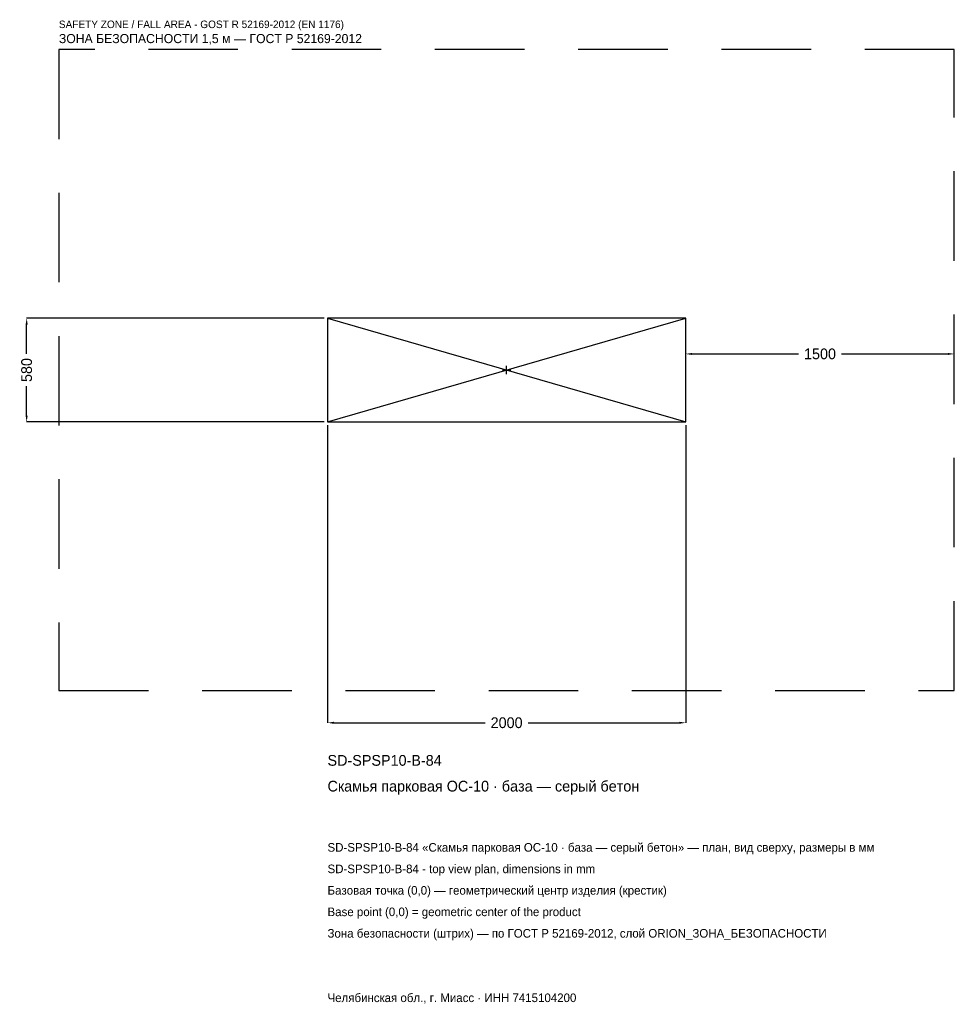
# Model space of a CAD drawing. Header units: metres. Extents: x -2719 to 2500, y -3542 to 1957.
import ezdxf

# ---------------------------------------------------------------- set-up
doc = ezdxf.new("R2010")
doc.units = ezdxf.units.M
doc.linetypes.add('DASHED', pattern=[800, 500, -300])
for name, color, linetype in [('ЗСК_ДАННЫЕ', 3, 'Continuous'), ('ЗСК_ЗОНА_БЕЗОПАСНОСТИ', 1, 'Continuous'), ('ЗСК_КОНТУР', 7, 'Continuous'), ('ЗСК_РАЗМЕРЫ', 8, 'Continuous')]:
    doc.layers.add(name, color=color, linetype=linetype)
doc.dimstyles.new('ORION', dxfattribs={"dimtxt": 60, "dimasz": 36, "dimexe": 1.25, "dimexo": 18, "dimtad": 1, "dimdec": 0, "dimcen": 2.5, "dimazin": 3, "dimtfac": 1, "dimtmove": 0, "dimatfit": 3})

# ---------------------------------------------------------------- blocks, each defined once
blk = doc.blocks.new('_CLOSEDFILLED')
at = {"color": 0, "linetype": 'BYBLOCK'}
blk.add_solid([(-1, 0.16), (0, 0), (-1, -0.16)], dxfattribs=at)
blk = doc.blocks.new('*D1')
for p, q in [((-1000, -308), (-1000, -1970)), ((1000, -308), (1000, -1970)), ((-964, -1970), (-120, -1970)), ((120, -1970), (964, -1970))]:
    blk.add_line(p, q)
at = {"layer": 'Defpoints'}
for p in [(-1000, -290), (1000, -290), (-1000, -1970)]:
    blk.add_point(p, dxfattribs=at)
at = {"layer": 'ЗСК_РАЗМЕРЫ', "xscale": 36, "yscale": 36, "rotation": 180}
blk.add_blockref('_CLOSEDFILLED', (-1000, -1970), dxfattribs=at)
at = {"layer": 'ЗСК_РАЗМЕРЫ', "xscale": 36, "yscale": 36}
blk.add_blockref('_CLOSEDFILLED', (1000, -1970), dxfattribs=at)
at = {"layer": 'ЗСК_РАЗМЕРЫ', "insert": (0, -1970), "char_height": 60, "attachment_point": 5}
blk.add_mtext('2000', dxfattribs=at)
blk = doc.blocks.new('*D2')
for p, q in [((-1018, 290), (-2680, 290)), ((-2680, 90), (-2680, 254)), ((-2680, -254), (-2680, -90)), ((-1018, -290), (-2680, -290))]:
    blk.add_line(p, q)
at = {"layer": 'Defpoints'}
for p in [(-1000, 290), (-2680, -290), (-1000, -290)]:
    blk.add_point(p, dxfattribs=at)
at = {"layer": 'ЗСК_РАЗМЕРЫ', "xscale": 36, "yscale": 36}
for p, rotation in [((-2680, 290), 90), ((-2680, -290), 270)]:
    blk.add_blockref('_CLOSEDFILLED', p, dxfattribs=dict(at, rotation=rotation))
at = {"layer": 'ЗСК_РАЗМЕРЫ', "insert": (-2680, 0), "char_height": 60, "attachment_point": 5, "rotation": 90}
blk.add_mtext('580', dxfattribs=at)
blk = doc.blocks.new('*D3')
for p, q in [((1000, 18), (1000, 90)), ((1036, 90), (1630, 90)), ((1870, 90), (2464, 90)), ((2500, 18), (2500, 90))]:
    blk.add_line(p, q)
at = {"layer": 'Defpoints'}
for p in [(1000, 90), (1000, 0), (2500, 0)]:
    blk.add_point(p, dxfattribs=at)
at = {"layer": 'ЗСК_РАЗМЕРЫ', "xscale": 36, "yscale": 36, "rotation": 180}
blk.add_blockref('_CLOSEDFILLED', (1000, 90), dxfattribs=at)
at = {"layer": 'ЗСК_РАЗМЕРЫ', "xscale": 36, "yscale": 36}
blk.add_blockref('_CLOSEDFILLED', (2500, 90), dxfattribs=at)
at = {"layer": 'ЗСК_РАЗМЕРЫ', "insert": (1750, 90), "char_height": 60, "attachment_point": 5}
blk.add_mtext('1500', dxfattribs=at)
blk = doc.blocks.new('ОРИОН SD-SPSP10-B-84 Скамья парковая ОС-10 · база — серый бетон')
at = {"layer": 'ЗСК_ЗОНА_БЕЗОПАСНОСТИ', "linetype": 'DASHED'}
blk.add_lwpolyline([(-2500, -1790), (2500, -1790), (2500, 1790), (-2500, 1790)], close=True, dxfattribs=at)
at = {"layer": 'ЗСК_КОНТУР'}
for p, q in [((-1000, -290), (1000, 290)), ((-1000, 290), (1000, -290))]:
    blk.add_line(p, q, dxfattribs=at)
blk.add_lwpolyline([(-1000, -290), (1000, -290), (1000, 290), (-1000, 290)], close=True, dxfattribs=at)
at = {"layer": 'ЗСК_РАЗМЕРЫ'}
for p, q in [((-23.2, 0), (23.2, 0)), ((0, -23.2), (0, 23.2))]:
    blk.add_line(p, q, dxfattribs=at)
at = {"layer": 'ЗСК_ДАННЫЕ'}
for tag, p in [('АРТИКУЛ', (-1000, -2210)), ('НАИМЕНОВАНИЕ', (-1000, -2354))]:
    blk.add_attdef(tag, p, '', height=60, dxfattribs=at)
at = {"layer": 'ЗСК_ДАННЫЕ', "flags": 1}
for tag, p in [('ПРОИЗВОДИТЕЛЬ', (-1000, -2498)), ('ТЕЛЕФОН', (-1000, -2642)), ('САЙТ', (-1000, -2930)), ('АДРЕС', (-1000, -3074)), ('РЕКВИЗИТЫ', (-1000, -3218)), ('ГАБАРИТЫ', (-1000, -3362)), ('ЗОНА_БЕЗОПАСНОСТИ', (-1000, -3506))]:
    blk.add_attdef(tag, p, '', height=60, dxfattribs=at)
at = {"layer": 'ЗСК_ЗОНА_БЕЗОПАСНОСТИ', "color": 1}
for s, height, p in [('SAFETY ZONE / FALL AREA - GOST R 52169-2012 (EN 1176)', 42, (-2500, 1910)), ('ЗОНА БЕЗОПАСНОСТИ 1,5 м — ГОСТ Р 52169-2012', 51, (-2500, 1826))]:
    blk.add_text(s, height=height, dxfattribs=at).set_placement(p)
at = {"layer": 'ЗСК_РАЗМЕРЫ'}
dim = blk.add_linear_dim(base=(-2680, -290), p1=(-1000, -290), p2=(-1000, 290), angle=90, dimstyle='ORION', dxfattribs=at)
dim.commit()
dim.dimension.update_dxf_attribs({"geometry": '*D2', "text_midpoint": (-2680, 0)})
for base, p1, p2, picture, middle in [((1000, 90), (1000, 0), (2500, 0), '*D3', (1750, 90)), ((-1000, -1970), (-1000, -290), (1000, -290), '*D1', (0, -1970))]:
    dim = blk.add_linear_dim(base=base, p1=p1, p2=p2, dimstyle='ORION', dxfattribs=at)
    dim.commit()
    dim.dimension.update_dxf_attribs({"geometry": picture, "text_midpoint": middle})

msp = doc.modelspace()

# ---------------------------------------------------------------- block references
msp.add_blockref('ОРИОН SD-SPSP10-B-84 Скамья парковая ОС-10 · база — серый бетон', (0, 0)).add_auto_attribs({'АРТИКУЛ': 'SD-SPSP10-B-84', 'НАИМЕНОВАНИЕ': 'Скамья парковая ОС-10 · база — серый бетон'})

# ---------------------------------------------------------------- texts
at = {"layer": 'ЗСК_ДАННЫЕ', "color": 3}
for s, p in [('SD-SPSP10-B-84 «Скамья парковая ОС-10 · база — серый бетон» — план, вид сверху, размеры в мм', (-1000, -2690)), ('SD-SPSP10-B-84 - top view plan, dimensions in mm', (-1000, -2810)), ('Челябинская обл., г. Миасс · ИНН 7415104200', (-1000, -3530))]:
    msp.add_text(s, height=48, dxfattribs=at).set_placement(p)
at = {"layer": 'ЗСК_ДАННЫЕ', "color": 7}
for s, p in [('Базовая точка (0,0) — геометрический центр изделия (крестик)', (-1000, -2930)), ('Base point (0,0) = geometric center of the product', (-1000, -3050))]:
    msp.add_text(s, height=48, dxfattribs=at).set_placement(p)
at = {"layer": 'ЗСК_ДАННЫЕ', "color": 1}
msp.add_text('Зона безопасности (штрих) — по ГОСТ Р 52169-2012, слой ORION_ЗОНА_БЕЗОПАСНОСТИ', height=48, dxfattribs=at).set_placement((-1000, -3170))

doc.saveas('drawing.dxf')
